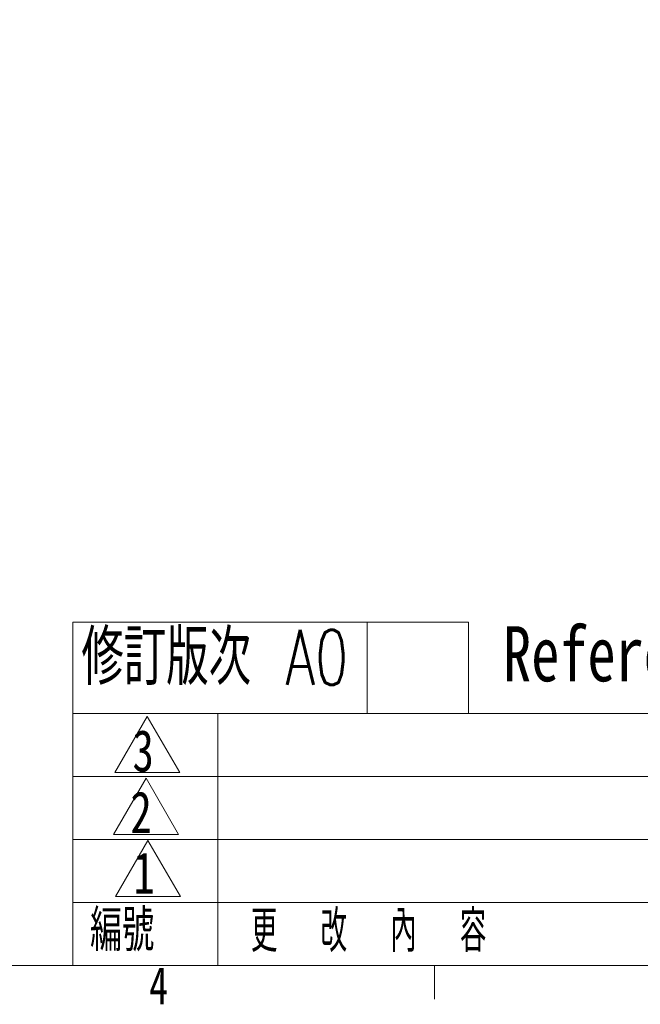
# Model space of a CAD drawing. Header units: millimetres. Extents: x 5 to 273, y 7 to 200.
# Tile 10 of 13: x 146 to 185, y 7 to 70. Entities that reach past the tile are written whole.
import ezdxf

# ---------------------------------------------------------------- set-up
doc = ezdxf.new("R2010")
doc.units = ezdxf.units.MM
doc.layers.add('FORMAT', color=7, linetype='Continuous')
doc.styles.add('SLDTEXTSTYLE0', font='TXT', dxfattribs={"width": 0.75})
doc.styles.add('SLDTEXTSTYLE1', font='TXT', dxfattribs={"width": 0.7, "bigfont": 'bigfont'})
doc.styles.add('SLDTEXTSTYLE3', font='TXT', dxfattribs={"width": 0.58, "bigfont": 'bigfont'})
doc.dimstyles.new('SLDDIMSTYLE1', dxfattribs={"dimtxt": 3.5, "dimasz": 3.302, "dimexe": 0, "dimexo": 0.0625, "dimgap": 0.875, "dimtad": 1, "dimdec": 1, "dimlfac": 2, "dimrnd": 1e-09, "dimzin": 12, "dimdsep": 46, "dimtxsty": 'SLDTEXTSTYLE0', "dimsah": 1, "dimcen": 0.09, "dimadec": 0, "dimazin": 3, "dimtfac": 1, "dimtdec": 1, "dimtofl": 0, "dimtmove": 0, "dimatfit": 3, "dimfxl": 0, "dimfrac": 2, "dimtolj": 1, "dimtzin": 12, "dimarcsym": 0})

# ---------------------------------------------------------------- blocks, each defined once
blk = doc.blocks.new('_D_1')
at = {"layer": 'FORMAT'}
for p, q in [((108.083, 36.698), (108.083, 129.055)), ((178.392, 106.844), (178.392, 129.055)), ((108.083, 128.055), (178.392, 128.055))]:
    blk.add_line(p, q, dxfattribs=at)
for points in [[(108.083, 128.055), (111.385, 127.547), (111.385, 128.563)], [(178.392, 128.055), (175.09, 128.563), (175.09, 127.547)]]:
    blk.add_solid(points, dxfattribs=at)
at = {"layer": 'FORMAT', "insert": (136.748, 132.567), "char_height": 3.5, "attachment_point": 1, "style": 'SLDTEXTSTYLE0'}
blk.add_mtext('140.6', dxfattribs=at)
blk = doc.blocks.new('_D_2')
at = {"layer": 'FORMAT'}
for p, q in [((174.023, 118.029), (97.884, 118.029)), ((98.884, 34.198), (98.884, 118.029)), ((107.083, 34.198), (97.884, 34.198))]:
    blk.add_line(p, q, dxfattribs=at)
for points in [[(98.884, 118.029), (98.376, 114.727), (99.392, 114.727)], [(98.884, 34.198), (99.392, 37.5), (98.376, 37.5)]]:
    blk.add_solid(points, dxfattribs=at)
at = {"layer": 'FORMAT', "insert": (94.372, 71.122), "char_height": 3.5, "attachment_point": 1, "rotation": 90, "style": 'SLDTEXTSTYLE0'}
blk.add_mtext('167.7', dxfattribs=at)

msp = doc.modelspace()

# ---------------------------------------------------------------- linework, layer by layer
at = {"color": 7, "linetype": 'Continuous', "lineweight": 18}
for p, q in [((148.92946, 9.95866), (148.92946, 31.75061)), ((174.06031, 31.75061), (148.92946, 31.75061)), ((167.61627, 31.75061), (167.61627, 25.95866)), ((174.06031, 31.75061), (174.06031, 25.95866)), ((270.00015, 25.95866), (148.92946, 25.95866)), ((153.6577, 25.77199), (151.5961, 22.2012)), ((153.6577, 25.77199), (155.71931, 22.2012)), ((158.13516, 9.95866), (158.13516, 25.95866)), ((148.92946, 21.95866), (270.00015, 21.95866)), ((151.5961, 22.2012), (155.71931, 22.2012)), ((153.57924, 21.84867), (151.51764, 18.27787)), ((153.57924, 21.84867), (155.64084, 18.27787)), ((151.51764, 18.27787), (155.64084, 18.27787)), ((148.92946, 17.95866), (270.00015, 17.95866)), ((153.69753, 17.89445), (151.63592, 14.32366)), ((153.69753, 17.89445), (155.75913, 14.32366)), ((148.92946, 13.95866), (270.00015, 13.95866)), ((151.63592, 14.32366), (155.75913, 14.32366)), ((270.00015, 9.95866), (8.38015, 9.95866)), ((171.89265, 9.95866), (171.89265, 7.80476))]:
    msp.add_line(p, q, dxfattribs=at)

# ---------------------------------------------------------------- texts
at = {"color": 7, "linetype": 'Continuous', "lineweight": 0, "attachment_point": 1}
for s, insert, char_height, style in [('修訂版次 A0', (149.47003, 31.27087), 3.5, 'SLDTEXTSTYLE1'), ('3', (152.72293, 24.91445), 2.64583, 'SLDTEXTSTYLE0'), ('2', (152.59016, 21.0087), 2.64583, 'SLDTEXTSTYLE0'), ('1', (152.77604, 17.15587), 2.64583, 'SLDTEXTSTYLE0'), ('編號', (150.0195, 13.50915), 2.645833, 'SLDTEXTSTYLE1'), ('更  改  內  容', (160.2356, 13.45961), 2.645833, 'SLDTEXTSTYLE3'), ('4', (153.76914, 9.86424), 2.38125, 'SLDTEXTSTYLE0')]:
    msp.add_mtext(s, dxfattribs=dict(at, insert=insert, char_height=char_height, style=style))
at = {"layer": 'FORMAT', "insert": (176.26275, 31.50098), "char_height": 3.5, "attachment_point": 1, "style": 'SLDTEXTSTYLE0'}
msp.add_mtext('Reference only', dxfattribs=at)

# ---------------------------------------------------------------- dimensions: what is measured, and where the dimension line sits
at = {"layer": 'FORMAT'}
dim = msp.add_linear_dim(base=(178.39166, 128.05509), p1=(108.08311, 35.69821), p2=(178.39166, 105.8436), dimstyle='SLDDIMSTYLE1', dxfattribs=at)
dim.commit()
dim.dimension.update_dxf_attribs({"geometry": '_D_1', "text_midpoint": (142.56644, 128.05509), "dimtype": 160})
dim = msp.add_linear_dim(base=(98.88365, 118.02921), p1=(108.08311, 34.19821), p2=(175.02301, 118.02921), angle=90, dimstyle='SLDDIMSTYLE1', dxfattribs=at)
dim.commit()
dim.dimension.update_dxf_attribs({"geometry": '_D_2', "text_midpoint": (98.88365, 76.94051), "dimtype": 160})

doc.saveas('drawing.dxf')
